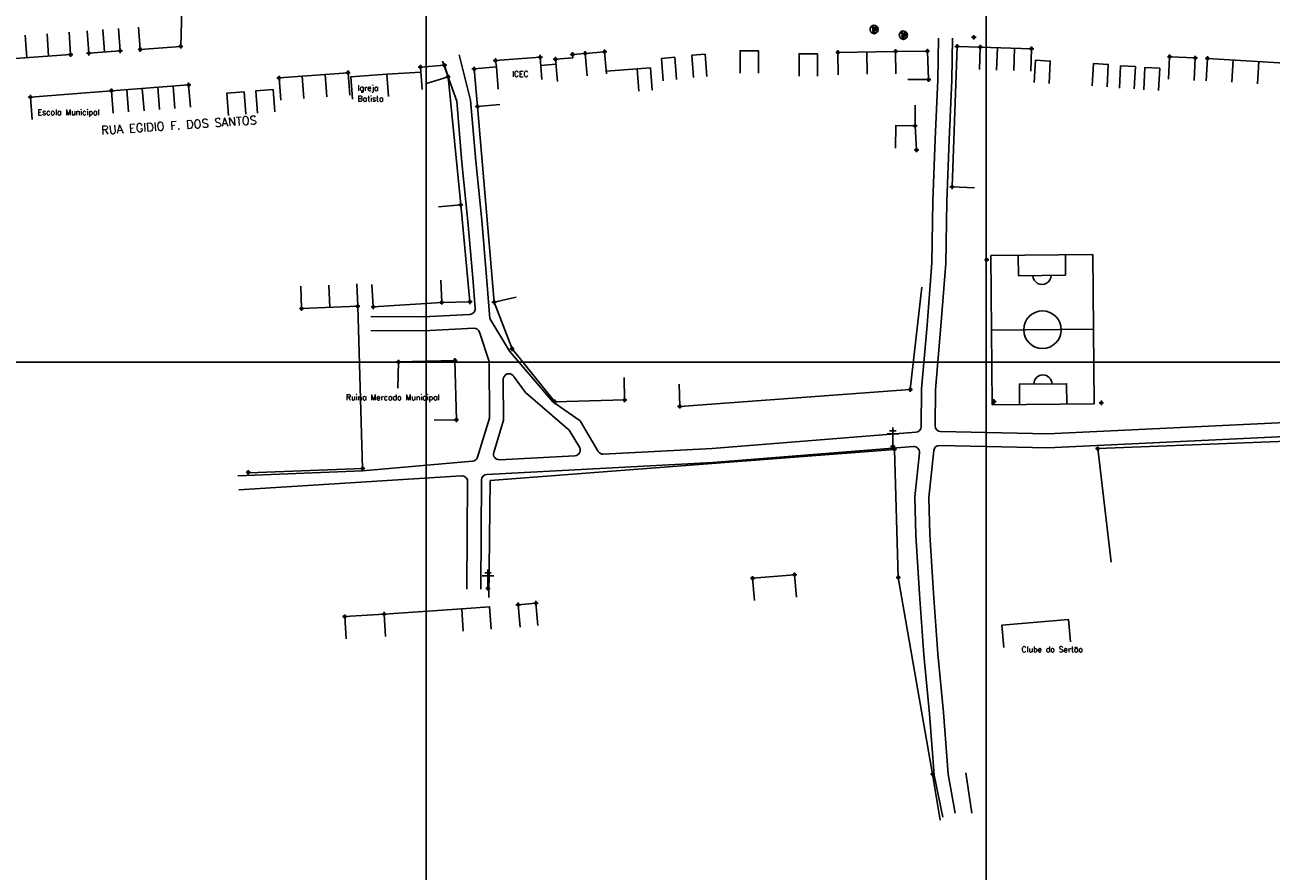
# Model space of a CAD drawing. Extents: x 539028 to 544996, y 8596245 to 8601028.
# Tile 5 of 41: x 541502 to 541947, y 8597381 to 8597684. Entities that reach past the tile are written whole.
import ezdxf
from ezdxf.enums import TextEntityAlignment as Align
from ezdxf.lldxf.tags import DXFTag

# ---------------------------------------------------------------- set-up
doc = ezdxf.new("R2010")
doc.units = 0
doc.header["$MEASUREMENT"] = 0
doc.header["$PDMODE"] = 34
doc.header["$PDSIZE"] = 0.8
for name, color, linetype in [('ALVENARIA', 7, 'Continuous'), ('ARVORE', 100, 'Continuous'), ('CAMPO', 5, 'Continuous'), ('CAMPO_FUT', 7, 'Continuous'), ('CASA', 2, 'Continuous'), ('CERCA', 9, 'CERCA_LINE'), ('ESTRADA_BARRO', 7, 'DASHED'), ('MALHA', 9, 'Continuous'), ('POSTE', 7, 'Continuous'), ('TEXTO', 2, 'Continuous'), ('TXT_NRUA', 2, 'Continuous')]:
    doc.layers.add(name, color=color, linetype=linetype)
doc.styles.add('GEOSIS', font='ROMANS.SHX')
doc.styles.get("Standard").update_dxf_attribs({"font": 'romans.shx'})
doc.linetypes.add('CERCA_LINE', pattern='A,0.5,-0.2,["X",Standard,S=0.1,R=0,X=-0.1,Y=-0.05],-0.25', length=0.95)
tags = doc.linetypes.add('DASHED', pattern=[0.75, 0.5, -0.25]).pattern_tags.tags
tags[6:7] = [DXFTag(74, 4), DXFTag(75, 0), DXFTag(340, '0'), DXFTag(46, 1.0), DXFTag(50, 0.0), DXFTag(44, 0.0), DXFTag(45, 0.0)]
tags[4:5] = [DXFTag(74, 4), DXFTag(75, 0), DXFTag(340, '0'), DXFTag(46, 1.0), DXFTag(50, 0.0), DXFTag(44, 0.0), DXFTag(45, 0.0)]

# ---------------------------------------------------------------- blocks, each defined once
blk = doc.blocks.new('C')
at = {"layer": 'CASA'}
blk.add_lwpolyline([(0, 0), (0, 8)], dxfattribs=at)
blk = doc.blocks.new('CAMPO')
at = {"layer": 'CAMPO_FUT'}
for p, q in [((-12.92, 36.45), (-22.33, 45.42)), ((-33.62, 14.73), (-12.92, 36.45)), ((-43.03, 23.7), (-33.62, 14.73))]:
    blk.add_line(p, q, dxfattribs=at)
for points in [[(-55.1, 11.03), (-10.26, 58.08)], [(-10.26, 58.08), (-55.1, 11.03)], [(-10.26, 58.08), (58.51, -7.45)], [(24.13, 25.31), (-20.72, -21.74)], [(-55.1, 11.03), (13.67, -54.51)], [(58.51, -7.45), (13.67, -54.51)], [(46.44, -20.12), (37.03, -11.15), (16.33, -32.87), (25.74, -41.84)], [(37.03, -11.15), (16.33, -32.87)]]:
    blk.add_lwpolyline(points, dxfattribs=at)
blk.add_circle((1.7, 1.79), 11.96, dxfattribs=at)
for centre, start, end in [((-23.27, 25.59), 226.37855, 46.37855), ((26.68, -22.01), 46.37855, 226.37855)]:
    blk.add_arc(centre, 5.73, start, end, dxfattribs=at)
blk = doc.blocks.new('A$C094F77C8')
at = {"layer": 'POSTE'}
for p, q in [((0, 5.6), (5.25, 5.6)), ((1.17, 7), (4.08, 7)), ((2.62, 0), (2.62, 8.4))]:
    blk.add_line(p, q, dxfattribs=at)
blk = doc.blocks.new('A$C34DC2D19')
at = {"layer": 'POSTE', "xscale": 0.8, "yscale": 0.8, "zscale": 0.8}
blk.add_blockref('A$C094F77C8', (0, 0, 340.37), dxfattribs=at)
blk = doc.blocks.new('ARVORE6')
for points in [[(-1.78, 2.18), (-1.87, 2.12), (-1.86, 2.06), (-1.96, 2), (-2.05, 1.97), (-2.08, 1.89), (-2.06, 1.79), (-2.1, 1.68), (-2.19, 1.63), (-2.27, 1.6), (-2.33, 1.57), (-2.45, 1.36), (-2.33, 1.3), (-2.23, 1.35), (-2.22, 1.26), (-2.33, 1.2), (-2.41, 1.18), (-2.5, 1.15), (-2.45, 1.07), (-2.41, 1.02), (-2.44, 0.93), (-2.62, 0.85), (-2.67, 0.79), (-2.68, 0.7), (-2.63, 0.68), (-2.63, 0.68), (-2.72, 0.62), (-2.77, 0.64), (-2.8, 0.64), (-2.76, 0.56), (-2.6, 0.57), (-2.52, 0.53), (-2.52, 0.45), (-2.55, 0.3), (-2.67, 0.25), (-2.67, 0.14), (-2.62, 0.04), (-2.54, -0.02), (-2.64, -0.1), (-2.71, -0.18), (-2.55, -0.26), (-2.51, -0.35), (-2.52, -0.52), (-2.56, -0.64), (-2.47, -0.83), (-2.4, -0.89), (-2.4, -0.98), (-2.37, -1.12), (-2.27, -1.33), (-2.13, -1.49), (-2.01, -1.61), (-1.91, -1.6), (-1.82, -1.73), (-1.82, -1.97), (-1.67, -2.08), (-1.49, -2.07), (-1.39, -2.11), (-1.32, -2.23), (-1.16, -2.42), (-0.93, -2.41), (-0.86, -2.4), (-0.72, -2.42), (-0.63, -2.56), (-0.57, -2.61), (-0.47, -2.6), (-0.42, -2.64), (-0.31, -2.66), (-0.21, -2.67), (-0.05, -2.69), (0.08, -2.72), (0.33, -2.98), (0.41, -2.85), (0.29, -2.74), (0.37, -2.7), (0.37, -2.57), (0.35, -2.45), (0.49, -2.41), (0.48, -2.27), (0.55, -2.2), (0.71, -2.27), (0.86, -2.29), (0.93, -2.24), (1.05, -2.42), (1.2, -2.34), (1.2, -2.58), (1.34, -2.57), (1.43, -2.44), (1.51, -2.34), (1.36, -2.24), (1.43, -2.14), (1.39, -2.09), (1.47, -2.01), (1.5, -1.96), (1.43, -1.84), (1.5, -1.8), (1.6, -1.74), (1.69, -1.67), (1.78, -1.64), (1.8, -1.74), (1.86, -1.66), (1.81, -1.55), (1.82, -1.42), (1.99, -1.37), (2.13, -1.42), (2.06, -1.53), (2.22, -1.64), (2.33, -1.61), (2.46, -1.55), (2.59, -1.56), (2.55, -1.46), (2.48, -1.32), (2.56, -1.2), (2.63, -1.06), (2.62, -0.92), (2.62, -0.78), (2.67, -0.66), (2.68, -0.46), (2.57, -0.39), (2.51, -0.26), (2.59, -0.13), (2.7, -0.02), (2.83, 0.11), (2.96, 0.28), (2.92, 0.43), (2.91, 0.44), (2.81, 0.32), (2.7, 0.39), (2.73, 0.48), (2.68, 0.53), (2.6, 0.48), (2.4, 0.45), (2.42, 0.58), (2.5, 0.64), (2.48, 0.76), (2.34, 0.89), (2.54, 0.99), (2.59, 1.1), (2.57, 1.23), (2.55, 1.36), (2.62, 1.47), (2.63, 1.57), (2.5, 1.63), (2.35, 1.59), (2.24, 1.71), (2.23, 1.89), (2.21, 1.98), (2.15, 2.13), (1.92, 2.14), (1.79, 2.22), (1.77, 2.29), (1.73, 2.39), (1.69, 2.5), (1.51, 2.62), (1.35, 2.59), (1.28, 2.53), (1.19, 2.58), (1.11, 2.69), (0.99, 2.74), (0.84, 2.66), (0.73, 2.81), (0.32, 2.98), (0.23, 2.85), (0.07, 2.78), (-0.06, 2.82), (-0.27, 2.96), (-0.48, 3), (-0.62, 2.87), (-0.7, 2.78), (-0.82, 2.74), (-0.98, 2.81), (-1.11, 2.78), (-1.2, 2.57), (-1.42, 2.56), (-1.58, 2.52), (-1.57, 2.41), (-1.77, 2.34), (-1.73, 2.23), (-1.75, 2.2)], [(-0.88, 2.44), (-0.95, 2.35), (-0.87, 2.29), (-0.92, 2.24), (-0.88, 2.15), (-0.78, 2.14), (-0.74, 2.15), (-0.67, 2.08), (-0.7, 2.02), (-0.8, 1.98), (-0.92, 1.89), (-0.95, 1.77), (-0.81, 1.75), (-0.7, 1.77), (-0.59, 1.82), (-0.46, 1.77), (-0.51, 1.71), (-0.49, 1.63), (-0.34, 1.66), (-0.27, 1.68), (-0.09, 1.52), (-0.27, 1.42), (-0.32, 1.37), (-0.18, 1.25), (0, 1.26), (0.14, 1.15), (0.04, 1.02), (-0.03, 0.86), (-0.02, 0.8), (-0.17, 0.76), (-0.27, 0.72), (-0.29, 0.58), (-0.48, 0.53), (-0.51, 0.64), (-0.48, 0.74), (-0.6, 0.74), (-0.74, 0.68), (-0.83, 0.62), (-0.91, 0.65), (-0.75, 0.84), (-0.75, 0.9), (-0.78, 0.97), (-0.71, 1.09), (-0.8, 1.19), (-0.68, 1.38), (-0.8, 1.61), (-0.8, 1.69), (-0.88, 1.7), (-0.97, 1.64), (-1.06, 1.59), (-1.12, 1.63), (-1.14, 1.67), (-1.32, 1.64), (-1.38, 1.57), (-1.51, 1.46), (-1.51, 1.46), (-1.56, 1.55), (-1.56, 1.63), (-1.61, 1.7), (-1.56, 1.82), (-1.53, 1.91), (-1.43, 1.98), (-1.4, 2.07), (-1.26, 2.08), (-1.21, 2.2), (-1.1, 2.21), (-0.99, 2.32), (-0.95, 2.39)], [(-0.91, 1.69), (-1.13, 1.76), (-1.24, 2.14), (-1.27, 2.14), (-1.18, 1.78), (-1.57, 1.66), (-1.57, 1.63), (-1.12, 1.73), (-0.99, 1.67)], [(-1.27, 1.75), (-1.25, 1.72), (-1.3, 1.74)], [(-1.06, 1.74), (-1.06, 1.72), (-1.01, 1.73)], [(0, 0.91), (-0.4, 1.34), (-0.4, 1.68), (-0.44, 1.68), (-0.45, 1.4), (-0.8, 1.64), (-0.81, 1.61), (-0.48, 1.35), (-0.18, 0.98), (-0.75, 0.89), (-0.75, 0.86), (-0.15, 0.91), (-0.07, 0.81)], [(-0.49, 0.94), (-0.49, 0.89), (-0.53, 0.92)], [(-0.51, 1.38), (-0.49, 1.43)], [(-0.35, 1.21), (-0.32, 1.26), (-0.39, 1.24)], [(-0.22, 1), (-0.25, 0.91), (-0.29, 0.97), (-0.29, 0.92)], [(-0.23, 1.06), (-0.18, 1.12), (-0.27, 1.1)], [(-0.09, 0.88), (-0.05, 0.95), (-0.13, 0.9), (-0.09, 0.99)], [(1.21, 2.06), (1.32, 1.92), (1.4, 1.99), (1.43, 2.02), (1.55, 2.02), (1.51, 1.88), (1.59, 1.85), (1.69, 1.84), (1.75, 1.77), (1.61, 1.68), (1.7, 1.6), (1.85, 1.57), (1.72, 1.47), (1.62, 1.45), (1.48, 1.42), (1.48, 1.18), (1.36, 1.16), (1.19, 1.3), (1.2, 1.31), (1.09, 1.3), (1.07, 1.23), (0.97, 1.25), (0.92, 1.33), (1.11, 1.55), (1.06, 1.66), (1.03, 1.75), (0.96, 1.81), (0.99, 1.96), (0.83, 2.05), (0.94, 2.19), (0.97, 2.22), (1.05, 2.28), (1.1, 2.22), (1.25, 2.06), (1.28, 2.03)], [(1.17, 1.62), (1.07, 1.45), (1.49, 1.26), (1.49, 1.24), (1.03, 1.41), (0.94, 1.3)], [(1.07, 1.61), (1.51, 1.9), (1.55, 1.88), (1.16, 1.57)], [(1.11, 1.63), (1.17, 1.6), (1.14, 1.67), (1.22, 1.64), (1.22, 1.69)], [(1.17, 1.41), (1.13, 1.38), (1.18, 1.41), (1.18, 1.35)], [(1.35, 0.46), (1.31, 0.36), (1.17, 0.31), (1.19, 0.12), (1.23, 0.12), (1.35, 0.12), (1.61, 0.22), (1.69, 0.16), (1.65, 0.07), (1.7, -0.02), (1.84, -0.09), (1.93, -0.07), (2.01, -0.17), (2.19, -0.18), (2.26, -0.21), (2.39, -0.13), (2.33, 0.05), (2.47, 0.12), (2.51, 0.31), (2.33, 0.5), (2.42, 0.64), (2.36, 0.77), (2.27, 0.83), (2.12, 0.82), (2.02, 0.94), (1.83, 0.86), (1.8, 0.82), (1.62, 0.74), (1.48, 0.64), (1.48, 0.48), (1.33, 0.48), (1.32, 0.31)], [(1.34, 1.8), (1.41, 1.76), (1.41, 1.82)], [(1.38, 0.16), (1.81, 0.34), (1.96, 0.66), (1.97, 0.94), (1.97, 0.62), (1.88, 0.35), (2.44, 0.3), (1.88, 0.29), (1.7, 0.18)], [(1.47, 0.19), (1.51, 0.17), (1.52, 0.22), (1.55, 0.21), (1.61, 0.25), (1.71, 0.21)], [(1.78, 0.32), (1.84, 0.28), (1.77, 0.29)], [(1.88, 0.47), (1.93, 0.45), (1.88, 0.43), (1.91, 0.4), (1.85, 0.38)], [(1.98, 0.34), (1.98, 0.28), (2.02, 0.34)], [(0.19, -1.76), (0.02, -1.82), (0.05, -1.9), (0, -1.95), (-0.03, -1.97), (-0.07, -2.06), (-0.05, -2.11), (-0.03, -2.18), (-0.17, -2.19), (-0.25, -2.1), (-0.38, -2.11), (-0.49, -2.16), (-0.53, -2.05), (-0.56, -2.02), (-0.66, -1.97), (-0.77, -2.06), (-0.84, -2.13), (-1.03, -2.13), (-1.06, -2.11), (-1.07, -2.02), (-1.11, -1.99), (-1.25, -1.88), (-1.09, -1.77), (-1, -1.63), (-1.02, -1.52), (-0.91, -1.45), (-0.76, -1.31), (-0.7, -1.28), (-0.54, -1.31), (-0.45, -1.44), (-0.34, -1.39), (-0.2, -1.28), (0, -1.15), (-0.09, -0.96), (0.07, -0.87), (0.11, -0.89), (0.41, -1.08), (0.32, -1.14), (0.26, -1.19), (0.28, -1.24), (0.43, -1.31), (0.32, -1.38), (0.37, -1.96), (0.39, -2), (0.31, -1.87), (0.43, -1.76), (0.43, -1.68), (0.36, -1.63), (0.21, -1.68), (0.12, -1.73)], [(-0.77, -1.87), (-1.1, -2.03), (-0.78, -1.91), (-0.7, -2.04), (-0.73, -1.88)], [(-0.19, -1.31), (-0.25, -1.56), (-0.84, -1.91), (-0.27, -1.66), (-0.33, -2.11), (-0.26, -2.1), (-0.05, -1.15)], [(-0.27, -1.58), (-0.28, -1.66), (-0.33, -1.61), (-0.35, -1.67), (-0.39, -1.65), (-0.41, -1.68)], [(-0.29, -1.96), (-0.24, -1.98), (-0.31, -2.01)], [(-0.27, -1.74), (-0.21, -1.78), (-0.29, -1.83)], [(-0.21, -1.55), (-0.16, -1.58), (-0.24, -1.57)], [(-0.18, -1.24), (-0.1, -1.25), (-0.18, -1.29), (-0.1, -1.33), (-0.18, -1.35), (-0.1, -1.41)]]:
    blk.add_lwpolyline(points)

msp = doc.modelspace()

# ---------------------------------------------------------------- linework, layer by layer
at = {"layer": 'ALVENARIA', "elevation": 710.138}
msp.add_lwpolyline([(541679.052, 8597468.529), (541678.355, 8597476.499), (541684.736, 8597477.057), (541685.433, 8597469.087)], dxfattribs=at)
at = {"layer": 'ARVORE'}
for p in [(541805.528, 8597681.791, 705.798), (541815.981, 8597679.755, 705.792)]:
    msp.add_point(p, dxfattribs=at)
at = {"layer": 'CAMPO'}
for p in [(541845.67, 8597599.768, 707.956), (541848.252, 8597549.09, 708.986), (541886.639, 8597548.637, 708.701)]:
    msp.add_point(p, dxfattribs=at)
at = {"layer": 'CASA'}
for p, q in [((541557.846, 8597675.98, 704.193), (541558.488, 8597699.279, 704.193)), ((541536.231, 8597674.391, 705.016), (541535.631, 8597682.368, 705.016)), ((541542.801, 8597682.853, 704.193), (541543.411, 8597674.877, 704.193)), ((541517.968, 8597681.027, 704.911), (541518.522, 8597673.047, 704.911)), ((541524.461, 8597681.528, 705.016), (541525.06, 8597673.551, 705.016)), ((541530.046, 8597681.948, 705.121), (541530.646, 8597673.971, 705.121)), ((541525.06, 8597673.551, 705.016), (541536.231, 8597674.391, 705.016)), ((541543.411, 8597674.877, 704.193), (541557.846, 8597675.98, 704.193)), ((541792.561, 8597673.837, 706.822), (541813.174, 8597674.189, 706.822)), ((541792.698, 8597665.838, 706.822), (541792.561, 8597673.837, 706.822)), ((541803.004, 8597666.014, 706.822), (541802.868, 8597674.013, 706.822)), ((541843.407, 8597675.724, 706.464), (541843.168, 8597667.728, 706.464)), ((541861.665, 8597675.13, 706.464), (541843.407, 8597675.724, 706.464)), ((541861.405, 8597667.135, 706.464), (541861.665, 8597675.13, 706.464)), ((541518.522, 8597673.047, 704.911), (541487.198, 8597670.876, 704.911)), ((541670.291, 8597670.923, 706.771), (541686.215, 8597672.094, 706.771)), ((541670.641, 8597668.611, 706.771), (541670.291, 8597670.923, 706.771)), ((541686.215, 8597672.094, 706.771), (541686.801, 8597664.115, 706.771)), ((541924.534, 8597671.686, 706.755), (541924.048, 8597663.701, 706.755)), ((541952.111, 8597670.005, 706.755), (541924.534, 8597671.686, 706.755)), ((541617.618, 8597666.546, 705.555), (541592.992, 8597664.688, 705.555)), ((541592.992, 8597664.688, 705.555), (541593.594, 8597656.711, 705.555)), ((541618.22, 8597658.568, 705.555), (541617.618, 8597666.546, 705.555)), ((541662.671, 8597667.92, 706.771), (541670.641, 8597668.611, 706.771)), ((541663.834, 8597654.498, 706.771), (541662.671, 8597667.92, 706.771)), ((541670.641, 8597668.611, 707.312), (541671.227, 8597660.632, 707.312)), ((541560.689, 8597662.214, 705.328), (541561.3, 8597654.237, 705.328)), ((541671.804, 8597655.188, 706.771), (541663.834, 8597654.498, 706.771)), ((541600.718, 8597590.322), (541601.033, 8597582.328)), ((541621.084, 8597583.119), (541620.768, 8597591.113)), ((541601.033, 8597582.328), (541621.084, 8597583.119))]:
    msp.add_line(p, q, dxfattribs=at)
for points, elevation in [([(541697.894, 8597671.857), (541697.797, 8597673.129), (541702.295, 8597673.474), (541702.986, 8597665.504)], 706.366), ([(541702.295, 8597673.474), (541709.246, 8597674.077), (541709.936, 8597666.107)], 706.366), ([(541645.694, 8597662.718), (541653.328, 8597665.112), (541652.044, 8597669.205), (541643.479, 8597668.571), (541644.069, 8597660.593)], 706.363), ([(541686.432, 8597669.139), (541691.854, 8597669.634)], 706.771), ([(541691.695, 8597671.381), (541697.894, 8597671.857)], 706.33), ([(541692.423, 8597663.414), (541691.695, 8597671.381)], 706.33), ([(541692.423, 8597663.414), (541691.695, 8597671.381)], 706.33), ([(541919.735, 8597663.837), (541920.138, 8597671.827), (541911.011, 8597672.287), (541910.584, 8597664.298)], 706.974), ([(541619.228, 8597657.155), (541618.667, 8597665.135), (541631.466, 8597666.035), (541632.028, 8597658.055)], 705.849), ([(541631.466, 8597666.035), (541643.613, 8597666.759)], 705.849), ([(541533.121, 8597660.121), (541504.206, 8597657.816)], 705.279), ([(541533.121, 8597660.121), (541560.689, 8597662.214)], 705.279), ([(541533.757, 8597652.146), (541533.121, 8597660.121)], 705.279), ([(541504.841, 8597649.842), (541504.206, 8597657.816)], 705.279), ([(541820.635, 8597638.989), (541820.103, 8597647.585), (541813.224, 8597647.662), (541813.134, 8597639.662)], 707.255), ([(541648.318, 8597542.381), (541656.315, 8597542.574), (541655.803, 8597563.802), (541635.645, 8597563.245), (541635.413, 8597553.926)], 708.71), ([(541762.782, 8597477.973), (541762.096, 8597485.943), (541777.048, 8597487.23), (541777.734, 8597479.259)], 710.234), ([(541616.948, 8597464.275), (541616.452, 8597472.26), (541630.53, 8597473.134), (541631.026, 8597465.149)], 710.047), ([(541658.788, 8597467.102), (541658.226, 8597475.083), (541668.148, 8597475.781), (541668.709, 8597467.801)], 709.989)]:
    msp.add_lwpolyline(points, dxfattribs=dict(at, elevation=elevation))
for points in [[(541757.617, 8597666.423), (541757.617, 8597674.423), (541764.182, 8597674.423), (541764.182, 8597666.423)], [(541778.664, 8597665.369), (541778.664, 8597673.369), (541785.229, 8597673.369), (541785.229, 8597665.369)], [(541817.476, 8597664.108), (541824.931, 8597664.121), (541824.508, 8597674.264), (541813.174, 8597674.189), (541813.227, 8597666.189)], [(541730.193, 8597663.712), (541729.564, 8597671.688), (541734.304, 8597672.061), (541734.933, 8597664.086)], [(541741.038, 8597664.833), (541740.409, 8597672.808), (541745.148, 8597673.182), (541745.778, 8597665.207)], [(541862.655, 8597663.034), (541863.086, 8597671.022), (541868.382, 8597670.736), (541867.95, 8597662.748)], [(541883.393, 8597661.849), (541883.824, 8597669.838), (541889.12, 8597669.552), (541888.688, 8597661.563)], [(541893.071, 8597661.06), (541893.502, 8597669.048), (541898.797, 8597668.762), (541898.366, 8597660.774)], [(541721.463, 8597659.974), (541720.834, 8597667.949), (541725.573, 8597668.323), (541726.203, 8597660.348)], [(541901.761, 8597660.468), (541902.192, 8597668.456), (541907.488, 8597668.17), (541907.056, 8597660.182)], [(541585.313, 8597652.099), (541584.675, 8597660.074), (541590.849, 8597660.567), (541591.486, 8597652.593)], [(541574.941, 8597651.236), (541574.303, 8597659.21), (541580.477, 8597659.704), (541581.114, 8597651.729)], [(541851.793, 8597461.197), (541851.097, 8597469.167), (541874.858, 8597471.245), (541875.555, 8597463.275)]]:
    msp.add_lwpolyline(points, dxfattribs=at)
for p in [(541841.093, 8597679.222, 705.882), (541518.522, 8597673.047, 704.911), (541525.06, 8597673.551, 704.949), (541536.231, 8597674.391, 705.016), (541543.411, 8597674.877, 705.248), (541557.846, 8597675.98, 705.197), (541697.797, 8597673.129, 706.366), (541702.295, 8597673.474, 706.388), (541709.246, 8597674.077, 706.27), (541792.561, 8597673.837, 706.822), (541824.508, 8597674.264, 705.902), (541843.407, 8597675.724, 706.464), (541861.665, 8597675.13, 706.447), (541643.479, 8597668.571, 706.363), (541652.044, 8597669.205, 706.241), (541670.291, 8597670.923, 706.386), (541686.215, 8597672.094, 706.23), (541691.695, 8597671.381, 706.33), (541911.011, 8597672.287, 707.249), (541920.138, 8597671.827, 706.887), (541924.534, 8597671.686, 706.755), (541592.992, 8597664.688, 705.555), (541617.618, 8597666.546, 705.463), (541653.328, 8597665.112, 706.549), (541662.671, 8597667.92, 706.402), (541824.931, 8597664.121, 706.199), (541533.121, 8597660.121, 705.472), (541560.689, 8597662.214, 705.328), (541504.206, 8597657.816, 705.279), (541663.834, 8597654.498, 706.771), (541820.103, 8597647.585, 706.942), (541820.635, 8597638.989, 707.255), (541601.033, 8597582.328, 708.178), (541621.084, 8597583.119, 708.347), (541635.645, 8597563.245, 708.702), (541655.803, 8597563.802, 708.71), (541656.315, 8597542.574, 708.773), (541762.096, 8597485.943, 710.234), (541777.048, 8597487.23, 710.211), (541684.736, 8597477.057, 710.07), (541616.452, 8597472.26, 710.047), (541630.53, 8597473.134, 710.018), (541678.355, 8597476.499, 710.138)]:
    msp.add_point(p, dxfattribs=at)
at = {"layer": 'CERCA'}
for points, elevation in [([(541843.407, 8597675.724), (541835.156, 8597675.971), (541833.369, 8597625.781), (541841.364, 8597625.497)], 706.464), ([(541657.837, 8597619.371), (541653.328, 8597665.112)], 706.549), ([(541663.834, 8597654.498), (541669.789, 8597584.597), (541677.663, 8597586.409)], 706.771), ([(541820.103, 8597647.585), (541820.197, 8597654.951)], 706.942), ([(541651.063, 8597584.516), (541661.167, 8597584.733), (541657.837, 8597619.371), (541649.875, 8597618.596)], 706.549), ([(541626.104, 8597590.914), (541626.621, 8597582.931), (541651.063, 8597584.516), (541650.719, 8597592.51)], 706.549), ([(541822.466, 8597590.001), (541818.39, 8597553.364), (541736.115, 8597547.355), (541735.895, 8597555.352)], 707.255), ([(541669.789, 8597584.597), (541676.198, 8597567.944), (541691.513, 8597548.983), (541716.385, 8597549.654), (541716.17, 8597557.651)], 706.771), ([(541890.174, 8597491.683), (541885.336, 8597532.288), (542014.553, 8597537.34), (542038.317, 8597538.193)], 709.998), ([(541667.89, 8597479.11), (541668.4, 8597520.854), (541812.713, 8597531.989), (541814.126, 8597486.273), (541826.388, 8597416), (541829.026, 8597399.584)], 709.931), ([(541630.53, 8597473.134), (541658.226, 8597475.083)], 710.018)]:
    msp.add_lwpolyline(points, dxfattribs=dict(at, elevation=elevation))
for points in [[(541720.834, 8597667.949), (541709.851, 8597667.09)], [(541582.27, 8597523.648), (541622.832, 8597525.206), (541621.084, 8597583.119), (541621.084, 8597583.119)], [(541840.404, 8597402.092), (541838.212, 8597416.429)]]:
    msp.add_lwpolyline(points, dxfattribs=at)
for p in [(541813.174, 8597674.189, 706.421), (541835.156, 8597675.971, 706.089), (541833.369, 8597625.781, 706.909), (541657.837, 8597619.371, 707.774), (541651.063, 8597584.516, 708.1), (541661.167, 8597584.733, 708.028), (541669.789, 8597584.597, 708.188), (541626.621, 8597582.931, 708.343), (541676.198, 8597567.944, 708.465), (541818.39, 8597553.364, 708.751), (541691.513, 8597548.983, 708.739), (541716.385, 8597549.654, 708.671), (541736.115, 8597547.355, 708.769), (541812.713, 8597531.989, 709.185), (541885.336, 8597532.288, 708.897), (541581.985, 8597523.809, 708.74), (541622.832, 8597525.206, 708.81), (541814.126, 8597486.273, 709.833), (541826.388, 8597416, 711.035)]:
    msp.add_point(p, dxfattribs=at)
at = {"layer": 'ESTRADA_BARRO'}
for p, q in [((541828.432, 8597678.92), (541828.247, 8597664.066)), ((541833.432, 8597678.857), (541833.246, 8597663.925)), ((541656.419, 8597656.385), (541651.291, 8597670.715)), ((541661.405, 8597656.766), (541657.34, 8597673.002)), ((541828.247, 8597664.066), (541827.311, 8597642.826)), ((541833.246, 8597663.925), (541832.306, 8597642.614)), ((541658.251, 8597634.521), (541656.419, 8597656.385)), ((541663.23, 8597634.983), (541661.405, 8597656.766)), ((541827.311, 8597642.826), (541826.41, 8597620.671)), ((541832.306, 8597642.614), (541831.408, 8597620.534)), ((541660.395, 8597613.434), (541658.251, 8597634.521)), ((541665.374, 8597613.902), (541663.23, 8597634.983)), ((541826.41, 8597620.671), (541826.101, 8597598.693)), ((541831.408, 8597620.534), (541831.098, 8597598.465)), ((541662.136, 8597593.237), (541660.395, 8597613.434)), ((541667.119, 8597593.649), (541665.374, 8597613.902)), ((541826.101, 8597598.693), (541824.378, 8597576.388)), ((541831.098, 8597598.465), (541829.362, 8597575.981)), ((541662.996, 8597582.36), (541662.136, 8597593.237)), ((541668.295, 8597578.781), (541667.119, 8597593.649)), ((541644.45, 8597579.399), (541661.099, 8597580.204)), ((541625.73, 8597579.42), (541644.45, 8597579.399)), ((541675.318, 8597567.098), (541668.295, 8597578.781)), ((541824.378, 8597576.388), (541822.424, 8597553.655)), ((541829.362, 8597575.981), (541827.422, 8597553.413)), ((541625.724, 8597574.42), (541644.568, 8597574.399)), ((541644.568, 8597574.399), (541662.552, 8597575.269)), ((541668.017, 8597563.34), (541664.549, 8597573.895)), ((541690.773, 8597548.964), (541675.318, 8597567.098)), ((541668.155, 8597543.116), (541668.017, 8597563.34)), ((541680.981, 8597552.292), (541676.678, 8597558.215)), ((541673.16, 8597542.384), (541673.06, 8597557.026)), ((541822.424, 8597553.655), (541822.274, 8597540.085)), ((541827.422, 8597553.413), (541827.277, 8597540.379)), ((541696.626, 8597538.897), (541680.981, 8597552.292)), ((541700.507, 8597542.156), (541690.773, 8597548.964)), ((541663.895, 8597529.211), (541668.155, 8597543.116)), ((541669.641, 8597530.898), (541673.16, 8597542.384)), ((541706.952, 8597531.271), (541700.507, 8597542.156)), ((541992.099, 8597543.463), (541867.493, 8597537.609)), ((541700.254, 8597532.769), (541696.626, 8597538.897)), ((541820.431, 8597538.113), (541747.596, 8597532.362)), ((541867.493, 8597537.609), (541829.238, 8597538.357)), ((541992.333, 8597538.469), (541867.562, 8597532.607)), ((541747.596, 8597532.362), (541708.779, 8597530.293)), ((541819.518, 8597533.026), (541747.926, 8597527.372)), ((541826.774, 8597531.578), (541824.98, 8597514.862)), ((541867.562, 8597532.607), (541828.802, 8597533.365)), ((541662.107, 8597527.801), (541622.828, 8597524.285)), ((541747.926, 8597527.372), (541667.16, 8597523.068)), ((541698.64, 8597529.753), (541671.66, 8597528.315)), ((541821.664, 8597530.818), (541819.973, 8597515.064)), ((541622.828, 8597524.285), (541578.308, 8597522.567)), ((541658.14, 8597522.544), (541578.62, 8597517.577)), ((541660.198, 8597502.236), (541660.264, 8597520.54)), ((541665.198, 8597502.202), (541665.266, 8597521.078)), ((541819.973, 8597515.064), (541820.334, 8597501.407)), ((541824.98, 8597514.862), (541825.33, 8597501.627)), ((541659.997, 8597482.067), (541660.198, 8597502.236)), ((541664.997, 8597482.017), (541665.198, 8597502.202)), ((541820.334, 8597501.407), (541821.646, 8597480.231)), ((541825.33, 8597501.627), (541826.634, 8597480.575)), ((541821.646, 8597480.231), (541823.293, 8597458.575)), ((541826.634, 8597480.575), (541828.275, 8597459)), ((541823.293, 8597458.575), (541825.283, 8597437.557)), ((541828.275, 8597459), (541830.265, 8597437.979)), ((541825.283, 8597437.557), (541826.925, 8597415.572)), ((541830.265, 8597437.979), (541831.911, 8597415.944))]:
    msp.add_line(p, q, dxfattribs=at)
for points in [[(541826.925, 8597415.572), (541830.009, 8597400.608)], [(541831.911, 8597415.944), (541834.464, 8597402.092)]]:
    msp.add_lwpolyline(points, dxfattribs=at)
for centre, start, end in [((541661.002, 8597582.202), 272.77016, 4.52023), ((541662.649, 8597573.271), 18.19004, 92.77016), ((541675.06, 8597557.04), 35.99406, 180.39045), ((541820.274, 8597540.107), 274.51486, 359.36418), ((541829.277, 8597540.357), 179.36418, 268.88004), ((541698.533, 8597531.75), 273.05064, 30.62977), ((541708.673, 8597532.29), 210.62977, 273.05064), ((541819.675, 8597531.032), 353.87593, 94.51486), ((541828.763, 8597531.365), 88.88004, 173.87593), ((541661.983, 8597529.797), 273.57378, 342.96669), ((541671.554, 8597530.312), 162.96669, 273.05064), ((541658.264, 8597520.547), 359.79083, 93.57378), ((541667.266, 8597521.071), 93.05064, 179.79083)]:
    msp.add_arc(centre, 2, start, end, dxfattribs=at)
at = {"layer": 'MALHA'}
for p, q in [((541645.513, 8601028.275), (541645.513, 8596264.109)), ((541845.513, 8601028.275), (541845.513, 8596264.109)), ((539050.307, 8597563.105), (544995.7, 8597563.105))]:
    msp.add_line(p, q, dxfattribs=at)
at = {"layer": 'POSTE'}
for p in [(541812.186, 8597533.066, 709.138), (541667.571, 8597482.333, 709.924)]:
    msp.add_point(p, dxfattribs=at)

# ---------------------------------------------------------------- block references
at = {"layer": 'ARVORE', "xscale": 0.5260327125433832, "yscale": 0.5260327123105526, "zscale": 0.526032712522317}
for p in [(541805.433, 8597681.96, 705.798), (541815.885, 8597679.925, 705.792)]:
    msp.add_blockref('ARVORE6', p, dxfattribs=at)
at = {"layer": 'CASA'}
for p, rotation in [((541502.307, 8597679.942, 704.911), 183.9638111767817), ((541510.138, 8597680.485, 704.911), 183.9638111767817), ((541849.493, 8597675.526, 706.464), 178.1372516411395), ((541855.579, 8597675.328, 706.464), 178.1372516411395), ((541933.727, 8597671.125, 706.755), 176.5117732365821), ((541942.919, 8597670.565, 706.755), 176.5117732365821), ((541601.201, 8597665.307, 705.555), 184.3137577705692), ((541609.41, 8597665.927, 705.555), 184.3137577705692), ((541539.241, 8597652.562, 705.279), 4.342439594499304), ((541544.754, 8597652.981, 705.279), 4.342439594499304), ((541550.268, 8597653.4, 705.279), 4.342439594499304), ((541555.782, 8597653.818, 705.279), 4.342439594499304), ((541611.058, 8597582.723), 2.25830199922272)]:
    msp.add_blockref('C', p, dxfattribs=dict(at, rotation=rotation))
at = {"layer": 'CASA', "xscale": 0.5612730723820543, "yscale": 0.5612730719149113, "zscale": 0.5612730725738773, "rotation": 314.1244121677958}
msp.add_blockref('CAMPO', (541864.218, 8597574.737, 744.833), dxfattribs=at)
at = {"layer": 'POSTE'}
for p in [(541810.086, 8597533.066, 368.763), (541665.471, 8597482.333, 369.55)]:
    msp.add_blockref('A$C34DC2D19', p, dxfattribs=at)

# ---------------------------------------------------------------- texts
at = {"layer": 'TEXTO', "style": 'GEOSIS'}
for s, p in [('ICEC', (541676.183, 8597664.521, -705.963)), ('Igreja', (541621.048, 8597659.513, -705.963)), ('Batista', (541621.048, 8597655.66, -705.963)), ('Escola Municipal', (541506.733, 8597650.835, -704.351)), ('Ruina Mercado Municipal', (541616.889, 8597548.947, -705.588)), ('Clube do Sertão', (541858.123, 8597458.961, -705.588))]:
    msp.add_text(s, height=2, dxfattribs=at).set_placement(p, align=Align.BOTTOM_LEFT)
at = {"layer": 'TXT_NRUA', "style": 'GEOSIS'}
msp.add_text('RUA EGIDIO F. DOS SANTOS', height=3, rotation=3.77685, dxfattribs=at).set_placement((541529.641, 8597643.608), align=Align.BOTTOM_LEFT)

doc.saveas('drawing.dxf')
